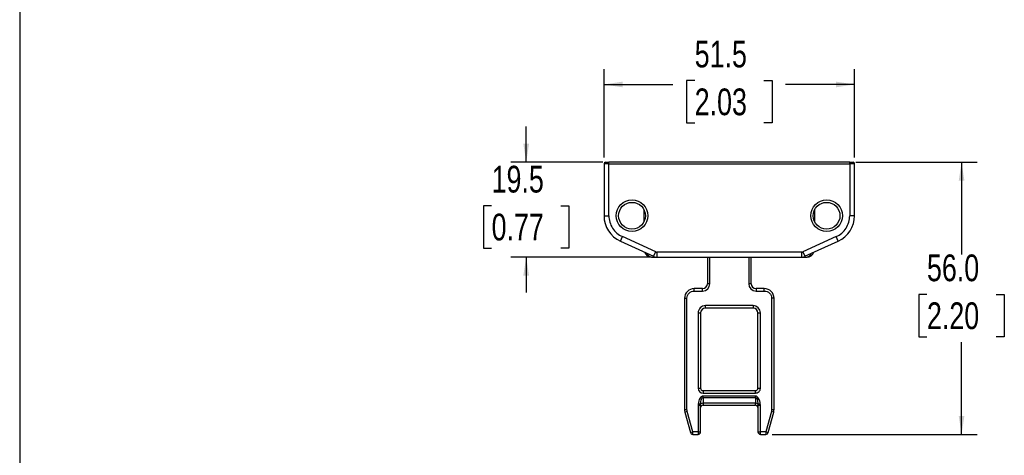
# Model space of a CAD drawing. Header units: millimetres. Extents: x 0 to 559, y 0 to 432.
# Tile 2 of 24: x 0 to 202, y 128 to 217. Entities that reach past the tile are written whole.
import ezdxf

# ---------------------------------------------------------------- set-up
doc = ezdxf.new("R2010")
doc.units = ezdxf.units.MM
doc.layers.add('DIMENSIONS', color=140, linetype='Continuous', lineweight=25)
doc.styles.add('SLDTEXTSTYLE0', font='TXT', dxfattribs={"width": 0.75})
doc.dimstyles.new('SLDDIMSTYLE0', dxfattribs={"dimtxt": 5.5, "dimasz": 3.81, "dimexe": 0, "dimexo": 0.0625, "dimgap": 1.375, "dimtad": 0, "dimtih": 1, "dimtoh": 1, "dimdec": 1, "dimrnd": 1e-09, "dimzin": 4, "dimdsep": 46, "dimtxsty": 'SLDTEXTSTYLE0', "dimsah": 1, "dimcen": 0.09, "dimadec": 0, "dimazin": 1, "dimtfac": 1, "dimtdec": 1, "dimtofl": 0, "dimtmove": 0, "dimatfit": 3, "dimfxl": 0, "dimfrac": 2, "dimtolj": 1, "dimtzin": 12, "dimarcsym": 0})
doc.dimstyles.new('SLDDIMSTYLE1', dxfattribs={"dimtxt": 5.5, "dimasz": 3.81, "dimexe": 0, "dimexo": 0.0625, "dimgap": 1.375, "dimtad": 0, "dimtih": 1, "dimtoh": 1, "dimdec": 1, "dimrnd": 1e-09, "dimzin": 12, "dimdsep": 46, "dimtxsty": 'SLDTEXTSTYLE0', "dimsah": 1, "dimcen": 0.09, "dimadec": 0, "dimazin": 3, "dimtfac": 1, "dimtdec": 1, "dimtmove": 0, "dimatfit": 0, "dimfxl": 0, "dimfrac": 2, "dimtolj": 1, "dimtzin": 12, "dimarcsym": 0})
doc.dimstyles.new('SLDDIMSTYLE5', dxfattribs={"dimtxt": 5.5, "dimasz": 3.81, "dimexe": 0, "dimexo": 0.0625, "dimgap": 1.375, "dimtad": 0, "dimtih": 1, "dimtoh": 1, "dimdec": 1, "dimrnd": 1e-09, "dimzin": 12, "dimdsep": 46, "dimtxsty": 'SLDTEXTSTYLE0', "dimsah": 1, "dimcen": 0.09, "dimadec": 0, "dimazin": 3, "dimtfac": 1, "dimtdec": 1, "dimtofl": 0, "dimtmove": 0, "dimatfit": 3, "dimfxl": 0, "dimfrac": 2, "dimtolj": 1, "dimtzin": 12, "dimarcsym": 0})

# ---------------------------------------------------------------- blocks, each defined once
blk = doc.blocks.new('_D_17')
at = {"layer": 'DIMENSIONS'}
for p, q in [((171.9, 187.93), (196.81, 187.93)), ((193.63, 187.93), (193.63, 168.97)), ((186.52, 160.74), (184.85, 160.74)), ((184.85, 160.74), (184.85, 152.01)), ((200.75, 160.74), (202.42, 160.74)), ((202.42, 160.74), (202.42, 152.01)), ((184.85, 152.01), (186.52, 152.01)), ((202.42, 152.01), (200.75, 152.01)), ((193.63, 131.93), (193.63, 150.9)), ((154.67, 131.93), (196.81, 131.93))]:
    blk.add_line(p, q, dxfattribs=at)
for points in [[(193.63, 187.93), (193.05, 184.12), (194.22, 184.12)], [(193.63, 131.93), (194.22, 135.74), (193.05, 135.74)]]:
    blk.add_solid(points, dxfattribs=at)
at = {"layer": 'DIMENSIONS', "char_height": 5.5, "attachment_point": 1, "style": 'SLDTEXTSTYLE0'}
for s, insert in [('56.0', (186.52, 168.95)), ('2.20', (186.52, 159.1))]:
    blk.add_mtext(s, dxfattribs=dict(at, insert=insert))
blk = doc.blocks.new('_D_18')
at = {"layer": 'DIMENSIONS'}
for p, q in [((120.13, 188.9), (120.13, 207.11)), ((171.63, 188.9), (171.63, 207.11)), ((138.77, 204.75), (137.09, 204.75)), ((137.09, 204.75), (137.09, 196.02)), ((152.99, 204.75), (154.67, 204.75)), ((154.67, 204.75), (154.67, 196.02)), ((120.13, 203.94), (134.3, 203.94)), ((171.63, 203.94), (157.46, 203.94)), ((137.09, 196.02), (138.77, 196.02)), ((154.67, 196.02), (152.99, 196.02))]:
    blk.add_line(p, q, dxfattribs=at)
for points in [[(120.13, 203.94), (123.94, 203.35), (123.94, 204.52)], [(171.63, 203.94), (167.82, 204.52), (167.82, 203.35)]]:
    blk.add_solid(points, dxfattribs=at)
at = {"layer": 'DIMENSIONS', "char_height": 5.5, "attachment_point": 1, "style": 'SLDTEXTSTYLE0'}
for s, insert in [('51.5', (138.77, 212.95)), ('2.03', (138.77, 203.11))]:
    blk.add_mtext(s, dxfattribs=dict(at, insert=insert))
blk = doc.blocks.new('_D_19')
at = {"layer": 'DIMENSIONS'}
for p, q in [((104.13, 187.93), (104.13, 195.26)), ((119.86, 187.93), (100.96, 187.93)), ((97.02, 178.99), (95.34, 178.99)), ((95.34, 178.99), (95.34, 170.26)), ((111.24, 178.99), (112.92, 178.99)), ((112.92, 178.99), (112.92, 170.26)), ((95.34, 170.26), (97.02, 170.26)), ((112.92, 170.26), (111.24, 170.26)), ((129.69, 168.43), (100.96, 168.43)), ((104.13, 168.43), (104.13, 161.11))]:
    blk.add_line(p, q, dxfattribs=at)
for points in [[(104.13, 187.93), (104.72, 191.74), (103.54, 191.74)], [(104.13, 168.43), (103.54, 164.62), (104.72, 164.62)]]:
    blk.add_solid(points, dxfattribs=at)
at = {"layer": 'DIMENSIONS', "char_height": 5.5, "attachment_point": 1, "style": 'SLDTEXTSTYLE0'}
for s, insert in [('19.5', (97.02, 187.2)), ('0.77', (97.02, 177.35))]:
    blk.add_mtext(s, dxfattribs=dict(at, insert=insert))

msp = doc.modelspace()

# ---------------------------------------------------------------- linework, layer by layer
at = {"color": 7, "linetype": 'Continuous'}
msp.add_line((0, 431.8), (0, 0), dxfattribs=at)
for p, q in [((121.13, 187.63), (120.13, 187.63)), ((120.13, 187.63), (120.13, 176.93)), ((121.13, 187.63), (121.13, 187.93)), ((170.63, 187.93), (121.13, 187.93)), ((121.13, 176.93), (121.13, 187.63)), ((121.13, 187.63), (170.63, 187.63)), ((170.63, 187.63), (170.63, 187.93)), ((170.63, 187.63), (170.63, 176.93)), ((171.63, 187.63), (170.63, 187.63)), ((171.63, 176.93), (171.63, 187.63)), ((120.13, 176.93), (121.13, 176.93)), ((128.38, 175.79), (128.38, 178.08)), ((163.38, 178.08), (163.38, 175.79)), ((171.63, 176.93), (170.63, 176.93)), ((123.49, 171.71), (123.9, 172.62)), ((130.75, 169.48), (123.9, 172.62)), ((167.86, 172.62), (161.01, 169.48)), ((168.28, 171.71), (167.86, 172.62)), ((123.49, 171.71), (130.33, 168.57)), ((161.43, 168.57), (168.28, 171.71)), ((129.88, 168.43), (130.96, 168.43)), ((130.33, 168.57), (130.75, 169.48)), ((160.8, 169.43), (130.96, 169.43)), ((130.96, 169.43), (130.96, 168.43)), ((130.96, 168.43), (160.8, 168.43)), ((141.38, 168.43), (141.38, 162.93)), ((141.88, 162.93), (141.88, 168.43)), ((149.88, 168.43), (149.88, 162.93)), ((150.38, 162.93), (150.38, 168.43)), ((160.8, 168.43), (160.8, 169.43)), ((160.8, 168.43), (161.88, 168.43)), ((161.01, 169.48), (161.43, 168.57)), ((141.88, 162.93), (141.38, 162.93)), ((150.38, 162.93), (149.88, 162.93)), ((136.68, 159.93), (136.68, 137.05)), ((136.68, 159.93), (137.18, 159.93)), ((137.18, 137.05), (137.18, 159.93)), ((138.68, 161.43), (138.68, 161.93)), ((140.38, 161.93), (138.68, 161.93)), ((138.68, 161.43), (140.38, 161.43)), ((140.38, 161.43), (140.38, 161.93)), ((151.38, 161.93), (151.38, 161.43)), ((153.08, 161.93), (151.38, 161.93)), ((151.38, 161.43), (153.08, 161.43)), ((153.08, 161.43), (153.08, 161.93)), ((154.58, 159.93), (154.58, 137.05)), ((155.08, 159.93), (154.58, 159.93)), ((155.08, 137.05), (155.08, 159.93)), ((150.78, 158.43), (140.98, 158.43)), ((140.98, 157.93), (140.98, 158.43)), ((150.78, 157.93), (140.98, 157.93)), ((150.78, 158.43), (150.78, 157.93)), ((139.48, 156.93), (139.48, 141.43)), ((139.48, 156.93), (139.98, 156.93)), ((139.98, 156.93), (139.98, 141.43)), ((151.78, 141.43), (151.78, 156.93)), ((151.78, 156.93), (152.28, 156.93)), ((152.28, 141.43), (152.28, 156.93)), ((139.48, 141.43), (139.98, 141.43)), ((140.48, 140.93), (140.48, 140.43)), ((140.48, 140.93), (151.28, 140.93)), ((140.48, 140.43), (151.28, 140.43)), ((151.28, 139.8), (140.48, 139.8)), ((140.48, 139.55), (140.48, 139.8)), ((151.28, 140.43), (151.28, 140.93)), ((151.28, 139.55), (151.28, 139.8)), ((151.78, 141.43), (152.28, 141.43)), ((139.48, 137.86), (139.48, 132.43)), ((139.98, 137.86), (139.48, 137.86)), ((139.99, 138.13), (139.5, 138.18)), ((139.98, 132.43), (139.98, 137.86)), ((140.48, 139.55), (140.48, 138.33)), ((140.48, 139.55), (151.28, 139.55)), ((151.28, 138.33), (140.48, 138.33)), ((140.48, 138.33), (140.48, 137.93)), ((140.48, 137.93), (151.28, 137.93)), ((151.28, 139.55), (151.28, 138.33)), ((151.28, 137.93), (151.28, 138.33)), ((152.26, 138.18), (151.77, 138.13)), ((151.78, 137.86), (151.78, 132.43)), ((152.28, 137.86), (151.78, 137.86)), ((152.28, 132.43), (152.28, 137.86)), ((136.68, 137.05), (137.18, 137.05)), ((137.23, 136.66), (136.75, 136.53)), ((136.75, 136.53), (137.88, 132.3)), ((138.37, 132.43), (137.23, 136.66)), ((154.53, 136.66), (153.4, 132.43)), ((153.88, 132.3), (155.01, 136.53)), ((155.01, 136.53), (154.53, 136.66)), ((154.58, 137.05), (155.08, 137.05)), ((137.88, 132.3), (138.37, 132.43)), ((139.48, 132.43), (138.37, 132.43)), ((138.37, 131.93), (138.37, 132.43)), ((138.37, 131.93), (139.48, 131.93)), ((139.48, 132.43), (139.98, 132.43)), ((139.48, 132.43), (139.48, 131.93)), ((151.78, 132.43), (152.28, 132.43)), ((153.4, 132.43), (152.28, 132.43)), ((152.28, 131.93), (152.28, 132.43)), ((152.28, 131.93), (153.4, 131.93)), ((153.4, 132.43), (153.88, 132.3)), ((153.4, 132.43), (153.4, 131.93))]:
    msp.add_line(p, q)
for centre in [(125.88, 176.93), (165.88, 176.93)]:
    msp.add_circle(centre, 2.75)
for centre, radius, start, end in [((120.43, 187.63), 0.3, 90, 180), ((171.33, 187.63), 0.3, 0, 90), ((125.88, 176.93), 5.75, 180, 245.3914), ((165.88, 176.93), 5.75, 294.6086, 0), ((129.88, 169.93), 1.5, 199.896, 270), ((130, 169.52), 1.09, 196.9881, 263.6841), ((130.96, 169.93), 1.5, 245.3914, 270), ((160.8, 169.93), 1.5, 270, 294.6086), ((161.88, 169.93), 1.5, 270, 340.104), ((161.76, 169.52), 1.09, 276.3159, 343.0119), ((140.38, 162.93), 1, 270, 0), ((151.38, 162.93), 1, 180, 270), ((138.68, 159.93), 2, 90, 180), ((153.08, 159.93), 2, 0, 90), ((140.98, 156.93), 1, 90, 180), ((150.78, 156.93), 1, 0, 90), ((140.48, 141.43), 0.5, 180, 270), ((151.28, 141.43), 0.5, 270, 0), ((140.48, 137.43), 0.5, 90, 180), ((140.41, 137.81), 0.53, 82.377, 142.4853), ((151.35, 137.81), 0.53, 37.5147, 97.623), ((151.28, 137.43), 0.5, 0, 90), ((138.68, 137.05), 2, 180, 195), ((153.08, 137.05), 2, 345, 0), ((138.37, 132.43), 0.5, 195, 270), ((139.48, 132.43), 0.5, 270, 0), ((152.28, 132.43), 0.5, 180, 270), ((153.4, 132.43), 0.5, 270, 345)]:
    msp.add_arc(centre, radius, start, end)
for points in [[(120.43, 187.93), (120.43, 187.93), (120.75, 187.93), (121.13, 187.93)], [(170.63, 187.93), (171.02, 187.93), (171.33, 187.93), (171.33, 187.93)], [(130.75, 169.48), (130.82, 169.45), (130.89, 169.43), (130.96, 169.43)], [(160.8, 169.43), (160.88, 169.43), (160.95, 169.45), (161.01, 169.48)], [(140.38, 161.43), (141.21, 161.43), (141.88, 162.11), (141.88, 162.93)], [(149.88, 162.93), (149.88, 162.11), (150.55, 161.43), (151.38, 161.43)], [(152.28, 156.93), (152.28, 157.76), (151.61, 158.43), (150.78, 158.43)], [(139.48, 141.43), (139.48, 140.88), (139.93, 140.43), (140.48, 140.43)], [(139.5, 138.18), (139.49, 138.07), (139.48, 137.97), (139.48, 137.86)], [(139.98, 137.86), (139.98, 137.94), (139.99, 138.03), (139.99, 138.13)], [(151.77, 138.13), (151.78, 138.03), (151.78, 137.94), (151.78, 137.86)], [(152.28, 137.86), (152.28, 137.97), (152.27, 138.07), (152.26, 138.18)], [(137.23, 136.66), (137.2, 136.79), (137.18, 136.92), (137.18, 137.05)], [(154.58, 137.05), (154.58, 136.92), (154.56, 136.79), (154.53, 136.66)]]:
    msp.add_open_spline(points, degree=3)
for points, knots in [([(122.63, 176.93), (122.63, 178.73), (124.09, 180.18), (127.68, 180.18), (129.13, 178.73), (129.13, 176.93)], [0, 0, 0, 0, 0.5, 0.5, 1, 1, 1, 1]), ([(162.63, 176.93), (162.63, 178.73), (164.09, 180.18), (167.68, 180.18), (169.13, 178.73), (169.13, 176.93)], [0, 0, 0, 0, 0.5, 0.5, 1, 1, 1, 1]), ([(121.13, 176.93), (121.13, 176.02), (121.39, 175.13), (122.38, 173.6), (123.08, 172.99), (123.9, 172.62)], [0, 0, 0, 0, 0.5, 0.5, 1, 1, 1, 1]), ([(129.13, 176.93), (129.13, 175.14), (127.68, 173.68), (124.09, 173.68), (122.63, 175.14), (122.63, 176.93)], [0, 0, 0, 0, 0.5, 0.5, 1, 1, 1, 1]), ([(169.13, 176.93), (169.13, 175.14), (167.68, 173.68), (164.09, 173.68), (162.63, 175.14), (162.63, 176.93)], [0, 0, 0, 0, 0.5, 0.5, 1, 1, 1, 1]), ([(167.86, 172.62), (168.69, 172.99), (169.39, 173.6), (170.37, 175.13), (170.63, 176.02), (170.63, 176.93)], [0, 0, 0, 0, 0.5, 0.5, 1, 1, 1, 1]), ([(137.18, 159.93), (137.18, 160.33), (137.34, 160.71), (137.9, 161.28), (138.28, 161.43), (138.68, 161.43)], [0, 0, 0, 0, 0.5, 0.5, 1, 1, 1, 1]), ([(153.08, 161.43), (153.48, 161.43), (153.86, 161.28), (154.42, 160.71), (154.58, 160.33), (154.58, 159.93)], [0, 0, 0, 0, 0.5, 0.5, 1, 1, 1, 1]), ([(140.98, 158.43), (140.58, 158.43), (140.2, 158.28), (139.64, 157.71), (139.48, 157.33), (139.48, 156.93)], [0, 0, 0, 0, 0.5, 0.5, 1, 1, 1, 1]), ([(140.48, 139.8), (140.37, 139.8), (140.25, 139.76), (140.04, 139.6), (139.93, 139.49), (139.67, 139.05), (139.54, 138.63), (139.5, 138.18)], [0, 0, 0, 0, 0.25, 0.25, 0.5, 0.5, 1, 1, 1, 1]), ([(151.28, 140.43), (151.55, 140.43), (151.8, 140.54), (152.18, 140.91), (152.28, 141.17), (152.28, 141.43)], [0, 0, 0, 0, 0.5, 0.5, 1, 1, 1, 1]), ([(152.26, 138.18), (152.22, 138.63), (152.1, 139.05), (151.83, 139.49), (151.73, 139.6), (151.51, 139.76), (151.4, 139.8), (151.28, 139.8)], [0, 0, 0, 0, 0.5, 0.5, 0.75, 0.75, 1, 1, 1, 1]), ([(139.99, 138.13), (140.01, 138.53), (140.07, 138.89), (140.25, 139.41), (140.37, 139.55), (140.48, 139.55)], [0, 0, 0, 0, 0.5, 0.5, 1, 1, 1, 1]), ([(151.28, 139.55), (151.4, 139.55), (151.51, 139.41), (151.69, 138.89), (151.75, 138.53), (151.77, 138.13)], [0, 0, 0, 0, 0.5, 0.5, 1, 1, 1, 1])]:
    msp.add_open_spline(points, degree=3, knots=knots)

# ---------------------------------------------------------------- dimensions: what is measured, and where the dimension line sits
at = {"layer": 'DIMENSIONS'}
dim = msp.add_linear_dim(base=(120.13, 203.94), p1=(171.63, 187.63), p2=(120.13, 187.63), dimstyle='SLDDIMSTYLE5', dxfattribs=at)
dim.commit()
dim.dimension.update_dxf_attribs({"geometry": '_D_18', "text_midpoint": (145.88, 203.94), "dimtype": 160})
for base, p1, p2, dimstyle, picture, middle in [((104.13, 168.43), (121.13, 187.93), (130.96, 168.43), 'SLDDIMSTYLE1', '_D_19', (104.13, 178.18)), ((193.63, 187.93), (153.4, 131.93), (170.63, 187.93), 'SLDDIMSTYLE0', '_D_17', (193.63, 159.93))]:
    dim = msp.add_linear_dim(base=base, p1=p1, p2=p2, angle=90, dimstyle=dimstyle, dxfattribs=at)
    dim.commit()
    dim.dimension.update_dxf_attribs({"geometry": picture, "text_midpoint": middle, "dimtype": 160})

doc.saveas('drawing.dxf')
